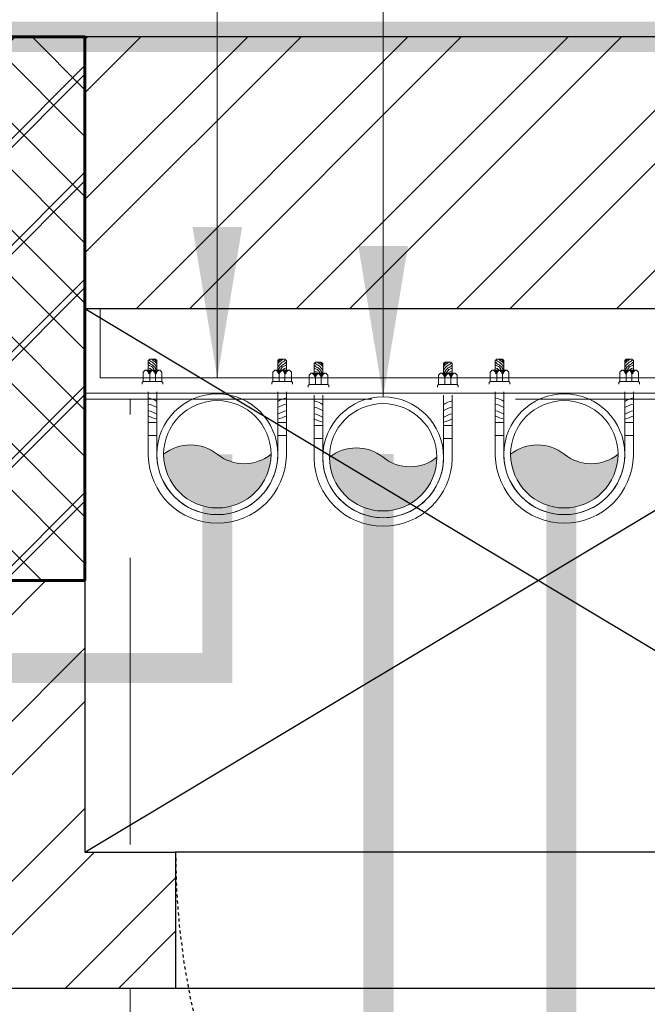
# Model space of a CAD drawing. Header units: inches. Extents: x 113025 to 158499, y 12149 to 30915.
# Tile 117 of 167: x 123920 to 123941, y 29461 to 29494. Entities that reach past the tile are written whole.
import ezdxf

# ---------------------------------------------------------------- set-up
doc = ezdxf.new("R2010")
doc.units = ezdxf.units.IN
doc.header["$MEASUREMENT"] = 0
doc.linetypes.add('HIDDEN', pattern=[0.375, 0.25, -0.125])
for name, color, linetype, lineweight in [('0-PIPE SUPPORT', 7, 'Continuous', 0), ('FLOOR RAISE', 4, 'Continuous', 5), ('PD_COLUMN', 2, 'Continuous', 60), ('PD_HATCH', 45, 'Continuous', 9), ('PP- 75DIA Soil Waste Sewer pipe', 90, 'Continuous', 9), ('PP-Soil Pipe', 1, 'Continuous', 25), ('PP-SPRINKLER PIPE', 1, 'Continuous', 0), ('PP-TEXT', 7, 'Continuous', 40), ('PP-Waste Pipe', 3, 'Continuous', 25), ('SH - ANGLE SUPPORT', 7, 'Continuous', 30), ('SWP', 1, 'Continuous', 15)]:
    doc.layers.add(name, color=color, linetype=linetype, lineweight=lineweight)
doc.layers.add('PD_025_TEXT', color=61, linetype='Continuous')
doc.layers.add('WWP', color=92, linetype='Continuous')
doc.layers.add('PD_BASE', color=8, linetype='Continuous', transparency=0.5)
doc.styles.add('style1', font='arial.ttf', dxfattribs={"height": 500})
doc.styles.add('TIMES NEW ROMAN', font='times.ttf')
doc.dimstyles.new('PP-DIM', dxfattribs={"dimtxt": 4, "dimasz": 1, "dimexe": 1, "dimexo": 1, "dimgap": 0.09, "dimtad": 0, "dimdec": 0, "dimzin": 0, "dimdsep": 46, "dimlunit": 4, "dimtxsty": 'TIMES NEW ROMAN', "dimblk": 'ARCHTICK', "dimcen": 0.09, "dimdle": 1, "dimclrd": 256, "dimclre": 256, "dimclrt": 256, "dimadec": 0, "dimazin": 0, "dimtfac": 1, "dimtdec": 4, "dimtofl": 0, "dimtmove": 1, "dimatfit": 3, "dimfxl": 1, "dimtolj": 1, "dimtzin": 0, "dimlwd": -1, "dimlwe": -1, "dimarcsym": 0})

# ---------------------------------------------------------------- blocks, each defined once
blk = doc.blocks.new('columns2')
at = {"layer": 'PD_HATCH'}
h = blk.add_hatch(dxfattribs=at)
h.set_pattern_fill('ANSI37', color=256, scale=20)
h.set_pattern_definition([(45, (0, 0), (-1.767766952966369, 1.767766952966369), []), (135, (0, 0), (-1.767766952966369, -1.767766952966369), [])])
h.paths.add_polyline_path([(386.9999999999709, -250.0000000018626), (386.9999999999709, -268.0000000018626), (368.9999999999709, -268.0000000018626), (368.9999999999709, -250.0000000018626)])
h.paths.add_polyline_path([(18, 0), (18, -15), (0, -15), (0, 0)])
h.paths.add_polyline_path([(17.9999999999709, -828.0000000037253), (17.9999999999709, -813.0000000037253), (-2.91038304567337e-11, -813.0000000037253), (-2.91038304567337e-11, -828.0000000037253)])
h.paths.add_polyline_path([(200.9999999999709, -870.0000000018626), (185.9999999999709, -870.0000000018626), (185.9999999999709, -888.0000000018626), (200.9999999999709, -888.0000000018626)])
h.paths.add_polyline_path([(569.9999999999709, -870.0000000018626), (554.9999999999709, -870.0000000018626), (554.9999999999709, -888.0000000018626), (569.9999999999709, -888.0000000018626)])
h.paths.add_polyline_path([(754.4999999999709, -870.0000000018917), (739.4999999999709, -870.0000000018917), (739.4999999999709, -888.0000000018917), (754.4999999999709, -888.0000000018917)])
h.paths.add_polyline_path([(934.4999999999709, -870.0000000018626), (919.4999999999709, -870.0000000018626), (919.4999999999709, -888.0000000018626), (934.4999999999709, -888.0000000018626)])
h.paths.add_polyline_path([(385.4999999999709, -870.0000000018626), (370.4999999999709, -870.0000000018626), (370.4999999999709, -888.0000000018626), (385.4999999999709, -888.0000000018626)])
h.paths.add_polyline_path([(200.9999999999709, 41.99999999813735), (185.9999999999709, 41.99999999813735), (185.9999999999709, 59.99999999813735), (200.9999999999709, 59.99999999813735)])
h.paths.add_polyline_path([(386.9999999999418, -578.0000000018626), (386.9999999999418, -560.0000000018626), (368.9999999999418, -560.0000000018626), (368.9999999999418, -578.0000000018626)])
h.paths.add_polyline_path([(1115.999999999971, -731.5000000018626), (1115.999999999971, -716.5000000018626), (1097.999999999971, -716.5000000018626), (1097.999999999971, -731.5000000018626)])
h.paths.add_polyline_path([(1116, -111.5000000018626), (1116, -96.50000000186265), (1098, -96.50000000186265), (1098, -111.5000000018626)])
h.paths.add_polyline_path([(1116, -561.5000000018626), (1116, -576.5000000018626), (1098, -576.5000000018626), (1098, -561.5000000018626)])
h.paths.add_polyline_path([(1116, -251.5000000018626), (1116, -266.5000000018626), (1098, -266.5000000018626), (1098, -251.5000000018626)])
h.paths.add_polyline_path([(-2.91038304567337e-11, -731.5000000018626), (-2.91038304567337e-11, -716.5000000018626), (17.9999999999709, -716.5000000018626), (17.9999999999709, -731.5000000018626)])
h.paths.add_polyline_path([(0, -111.5000000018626), (0, -96.50000000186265), (18, -96.50000000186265), (18, -111.5000000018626)])
h.paths.add_polyline_path([(0, -406.5000000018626), (0, -421.5000000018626), (18, -421.5000000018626), (18, -406.5000000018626)])
h.paths.add_polyline_path([(0, -561.5000000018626), (0, -576.5000000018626), (18, -576.5000000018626), (18, -561.5000000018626)])
h.paths.add_polyline_path([(0, -251.5000000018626), (0, -266.5000000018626), (18, -266.5000000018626), (18, -251.5000000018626)])
h.paths.add_polyline_path([(993, -111.5000000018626), (993, -99.50000000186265), (984, -99.50000000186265), (984, -111.5000000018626)])
h.paths.add_polyline_path([(993, -189.5000000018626), (993, -201.5000000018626), (984, -201.5000000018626), (984, -189.5000000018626)])
h.paths.add_polyline_path([(903, -111.5000000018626), (903, -99.50000000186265), (912, -99.50000000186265), (912, -111.5000000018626)])
h.paths.add_polyline_path([(903, -189.5000000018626), (903, -201.5000000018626), (912, -201.5000000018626), (912, -189.5000000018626)])
h.paths.add_polyline_path([(74.9999999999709, -870.0000000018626), (59.9999999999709, -870.0000000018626), (59.9999999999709, -888.0000000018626), (74.9999999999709, -888.0000000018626)])
h.paths.add_polyline_path([(1115.999999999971, -870.0000000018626), (1100.999999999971, -870.0000000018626), (1100.999999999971, -888.0000000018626), (1115.999999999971, -888.0000000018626)])
h.paths.add_polyline_path([(75, 41.99999999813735), (60, 41.99999999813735), (60, 59.99999999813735), (75, 59.99999999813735)])
h.paths.add_polyline_path([(569.9999999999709, 41.99999999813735), (554.9999999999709, 41.99999999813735), (554.9999999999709, 59.99999999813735), (569.9999999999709, 59.99999999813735)])
h.paths.add_polyline_path([(754.5, 41.99999999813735), (739.5, 41.99999999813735), (739.5, 59.99999999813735), (754.5, 59.99999999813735)])
h.paths.add_polyline_path([(934.5, 41.99999999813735), (919.5, 41.99999999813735), (919.5, 59.99999999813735), (934.5, 59.99999999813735)])
h.paths.add_polyline_path([(385.4999999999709, 41.99999999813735), (370.4999999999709, 41.99999999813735), (370.4999999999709, 59.99999999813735), (385.4999999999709, 59.99999999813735)])
h.paths.add_polyline_path([(1116, 41.99999999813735), (1101, 41.99999999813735), (1101, 59.99999999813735), (1116, 59.99999999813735)])
h.paths.add_polyline_path([(737.9999999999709, -250.0000000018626), (737.9999999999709, -268.0000000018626), (755.9999999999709, -268.0000000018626), (755.9999999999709, -250.0000000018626)])
h.paths.add_polyline_path([(755.9999999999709, -578.0007012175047), (755.9999999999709, -560.0007012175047), (737.9999999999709, -560.0007012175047), (737.9999999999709, -578.0007012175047)])
at = {"layer": 'PD_COLUMN'}
blk.add_lwpolyline([(754.5, 41.99999999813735), (739.5, 41.99999999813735), (739.5, 59.99999999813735), (754.5, 59.99999999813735)], close=True, dxfattribs=at)
at = {"layer": 'PD_HATCH', "linetype": 'HIDDEN', "ltscale": 38}
for p, q in [((754.5, 59.99999999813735), (919.5, 59.99999999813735)), ((754.5, 47.99999999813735), (919.5, 47.99999999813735)), ((755.9999999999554, -95.00000000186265), (755.9999999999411, 47.99999999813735))]:
    blk.add_line(p, q, dxfattribs=at)
blk = doc.blocks.new('FIRST FLOOR AR PLAN')
at = {"layer": 'PD_BASE'}
h = blk.add_hatch(dxfattribs=at)
h.set_pattern_fill('ANSI32', color=256, scale=10)
h.set_pattern_definition([(45, (123173.8410410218, 20768.24897553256), (-2.651650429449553, 2.651650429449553), []), (45, (123175.6088079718, 20768.24897553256), (-2.651650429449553, 2.651650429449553), [])])
h.paths.add_polyline_path([(123176.9915017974, 20810.99848516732), (123167.9915017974, 20810.99848516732), (123167.9915017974, 20729.49848516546), (123176.9915017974, 20729.49848516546)])
h.paths.add_polyline_path([(123538.4915017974, 20663.49848516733), (123368.9915017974, 20663.49848516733), (123368.9915017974, 20654.49848516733), (123538.4915017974, 20654.49848516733)])
h.paths.add_polyline_path([(123722.9915017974, 20663.49848516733), (123553.4915017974, 20663.49848516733), (123553.4915017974, 20654.49848516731), (123722.9915017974, 20654.49848516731)])
h.paths.add_polyline_path([(123176.9915017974, 21527.49848516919), (123167.9915017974, 21527.49848516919), (123167.9915017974, 21445.99848516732), (123176.9915017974, 21445.99848516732)])
h.paths.add_polyline_path([(123176.9915017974, 21430.99848516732), (123167.9915017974, 21430.99848516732), (123167.9915017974, 21290.99848516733), (123176.9915017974, 21290.99848516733)])
h.paths.add_polyline_path([(123176.9915017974, 21275.99848516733), (123167.9915017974, 21275.99848516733), (123167.9915017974, 21135.99848516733), (123176.9915017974, 21135.99848516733)])
h.paths.add_polyline_path([(123176.9915017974, 21120.99848516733), (123167.9915017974, 21120.99848516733), (123167.9915017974, 20980.99848516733), (123176.9915017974, 20980.99848516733)])
h.paths.add_polyline_path([(123176.9915017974, 20965.99848516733), (123167.9915017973, 20965.99848516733), (123167.9915017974, 20825.99848516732), (123176.9915017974, 20825.99848516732)])
h.paths.add_polyline_path([(124268.9915017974, 21602.49848516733), (124102.4915017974, 21602.49848516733), (124102.4915017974, 21593.49848516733), (124268.9915017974, 21593.49848516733)])
h.paths.add_polyline_path([(124087.4915017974, 21602.49848516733), (123922.4915017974, 21602.49848516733), (123922.4915017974, 21593.49848516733), (124087.4915017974, 21593.49848516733)])
h.paths.add_polyline_path([(123907.4915017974, 21602.49848516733), (123737.9915017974, 21602.49848516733), (123737.9915017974, 21593.49848516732), (123907.4915017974, 21593.49848516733)])
h.paths.add_polyline_path([(123722.9915017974, 21602.49848516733), (123553.4915017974, 21602.49848516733), (123553.4915017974, 21593.49848516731), (123722.9915017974, 21593.49848516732)])
h.paths.add_polyline_path([(123353.9915017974, 21602.49848516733), (123242.9915017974, 21602.49848516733), (123242.9915017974, 21593.4984851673), (123353.9915017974, 21593.49848516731)])
h.paths.add_polyline_path([(123227.9915017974, 21602.49848516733), (123167.9915017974, 21602.49848516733), (123167.9915017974, 21542.49848516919), (123176.9915017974, 21542.49848516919), (123176.9915017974, 21593.4984851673), (123227.9915017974, 21593.4984851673)])
h.paths.add_polyline_path([(123176.9915017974, 20714.49848516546), (123167.9915017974, 20714.49848516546), (123167.9915017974, 20654.49848516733), (123227.9915017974, 20654.49848516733), (123227.9915017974, 20663.49848516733), (123176.9915017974, 20663.49848516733)])
h.paths.add_polyline_path([(123353.9915017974, 20663.49848516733), (123242.9915017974, 20663.49848516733), (123242.9915017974, 20654.49848516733), (123353.9915017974, 20654.49848516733)])
h.paths.add_polyline_path([(123762.7415017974, 20663.49848516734), (123737.9915017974, 20663.49848516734), (123737.9915017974, 20654.49848516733), (123762.7415017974, 20654.49848516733)])
h.paths.add_polyline_path([(123907.4915017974, 20663.49848516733), (123882.7415017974, 20663.49848516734), (123882.7415017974, 20654.49848516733), (123907.4915017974, 20654.49848516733)])
h.paths.add_polyline_path([(123944.9915017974, 20663.49848516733), (123922.4915017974, 20663.49848516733), (123922.4915017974, 20654.49848516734), (123944.9915017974, 20654.49848516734)])
h.paths.add_polyline_path([(124087.4915017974, 20663.49848516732), (124064.9915017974, 20663.49848516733), (124064.9915017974, 20654.49848516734), (124087.4915017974, 20654.49848516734)])
h.paths.add_polyline_path([(124124.9915017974, 20663.49848516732), (124102.4915017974, 20663.49848516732), (124102.4915017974, 20654.49848516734), (124124.9915017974, 20654.49848516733)])
h.paths.add_polyline_path([(124268.9915017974, 20663.49848516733), (124244.9915017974, 20663.49848516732), (124244.9915017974, 20654.49848516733), (124268.9915017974, 20654.49848516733)])
h.paths.add_polyline_path([(124283.9915017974, 20672.49848516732), (124274.9915017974, 20672.49848516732)])
h.paths.add_polyline_path([(124283.9915017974, 20810.99848516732), (124274.9915017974, 20810.99848516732), (124274.9915017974, 20672.49848516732), (124283.9915017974, 20672.49848516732)])
h.paths.add_polyline_path([(124283.9915017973, 20965.99848516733), (124274.9915017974, 20965.99848516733), (124274.9915017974, 20825.99848516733), (124283.9915017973, 20825.99848516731)])
h.paths.add_polyline_path([(124283.9915017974, 21275.99848516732), (124274.9915017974, 21275.99848516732), (124274.9915017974, 20980.99848516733), (124283.9915017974, 20980.99848516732)])
h.paths.add_polyline_path([(124283.9915017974, 21584.49848516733), (124274.9915017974, 21584.49848516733), (124274.9915017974, 21445.99848516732), (124283.9915017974, 21445.99848516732)])
h.paths.add_polyline_path([(124265.9915017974, 21442.99848516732), (124160.9915017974, 21442.99848516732), (124160.9915017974, 21433.99848516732), (124265.9915017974, 21433.99848516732)])
h.paths.add_polyline_path([(124160.9915017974, 21430.99848516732), (124151.9915017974, 21430.99848516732), (124151.9915017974, 21352.99848516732), (124160.9915017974, 21352.99848516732)])
h.paths.add_polyline_path([(124151.9915017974, 21442.99848516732), (124079.9915017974, 21442.99848516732), (124079.9915017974, 21433.99848516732), (124151.9915017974, 21433.99848516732)])
h.paths.add_polyline_path([(124079.9915017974, 21430.99848516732), (124070.9915017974, 21430.99848516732), (124070.9915017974, 21352.99848516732), (124079.9915017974, 21352.99848516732)])
h.paths.add_polyline_path([(124070.9915017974, 21442.99848516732), (123989.9915017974, 21442.99848516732), (123989.9915017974, 21340.99848516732), (124016.9915017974, 21340.99848516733), (124016.9915017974, 21349.99848516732), (123998.9915017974, 21349.99848516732), (123998.9915017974, 21433.99848516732), (124070.9915017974, 21433.99848516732)])
h.paths.add_polyline_path([(124070.9915017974, 21349.99848516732), (124052.9915017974, 21349.99848516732), (124052.9915017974, 21340.99848516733), (124070.9915017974, 21340.99848516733)], flags=17)
h.paths.add_polyline_path([(124097.9915017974, 21349.99848516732), (124079.9915017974, 21349.99848516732), (124079.9915017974, 21340.99848516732), (124097.9915017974, 21340.99848516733)])
h.paths.add_polyline_path([(124151.9915017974, 21349.99848516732), (124133.9915017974, 21349.99848516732), (124133.9915017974, 21340.99848516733), (124151.9915017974, 21340.99848516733)])
h.paths.add_polyline_path([(124160.9915017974, 21340.99848516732), (124151.9915017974, 21340.99848516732), (124151.9915017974, 21277.99848516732), (124160.9915017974, 21277.99848516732)])
h.paths.add_polyline_path([(124283.9915017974, 21291.99848516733), (124274.9915017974, 21291.99848516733), (124274.9915017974, 21290.99848516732), (124283.9915017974, 21290.99848516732)])
h.paths.add_polyline_path([(124283.9915017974, 21430.99848516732), (124274.9915017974, 21430.99848516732), (124274.9915017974, 21411.99848516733), (124283.9915017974, 21411.99848516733)])
h.paths.add_polyline_path([(123405.7415017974, 21593.49848516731), (123405.7415017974, 21602.49848516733), (123368.9915017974, 21602.49848516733), (123368.9915017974, 21593.49848516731)])
h.paths.add_polyline_path([(123501.7415017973, 21602.49848516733), (123501.7415017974, 21593.49848516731), (123538.4915017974, 21593.49848516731), (123538.4915017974, 21602.49848516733)])
h = blk.add_hatch(dxfattribs=at)
h.set_pattern_fill('ANSI37', color=256, scale=20)
h.set_pattern_definition([(45, (268611.2745016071, 47371.98950911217), (-1.767766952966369, 1.767766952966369), []), (135, (268611.2745016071, 47371.98950911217), (-1.767766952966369, -1.767766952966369), [])])
h.paths.add_polyline_path([(123922.4915017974, 21602.49848516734), (123907.4915017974, 21602.49848516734), (123907.4915017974, 21584.49848516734), (123922.4915017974, 21584.49848516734)])
h = blk.add_hatch(dxfattribs=at)
h.set_pattern_fill('ANSI32', color=256, scale=10)
h.set_pattern_definition([(45, (150297.4604135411, 39481.88530316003), (-2.651650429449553, 2.651650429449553), []), (45, (150299.2281804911, 39481.88530316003), (-2.651650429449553, 2.651650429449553), [])])
h.paths.add_polyline_path([(123758.9915017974, 21593.49848516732), (123752.9915017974, 21593.49848516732), (123752.9915017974, 21557.49848516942), (123758.9915017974, 21557.49848516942)])
h.paths.add_polyline_path([(123758.9915017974, 21557.49848516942), (123752.9915017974, 21557.49848516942), (123752.9915017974, 21521.49848516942), (123758.9915017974, 21521.49848516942)])
h.paths.add_polyline_path([(123752.9915017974, 21521.49848516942), (123752.9915017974, 21485.49848516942), (123758.9915017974, 21485.49848516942), (123758.9915017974, 21521.49848516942)])
h.paths.add_polyline_path([(123758.9915017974, 21485.49848516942), (123752.9915017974, 21485.49848516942), (123752.9915017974, 21449.49848516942), (123758.9915017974, 21449.49848516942)])
h.paths.add_polyline_path([(123758.9915017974, 21449.49848516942), (123752.9915017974, 21449.49848516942), (123752.9915017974, 21413.49848516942), (123758.9915017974, 21413.49848516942)])
h.paths.add_polyline_path([(123758.9915017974, 21413.49848516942), (123752.9915017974, 21413.49848516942), (123752.9915017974, 21377.49848516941), (123758.9915017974, 21377.49848516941)])
h.paths.add_polyline_path([(124037.9915017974, 21593.49848516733), (124028.9915017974, 21593.49848516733), (124028.9915017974, 21503.99848516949), (124024.4915017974, 21503.99848516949), (124024.4915017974, 21499.49848516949), (124028.9915017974, 21499.49848516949), (124028.9915017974, 21489.49848516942), (124037.9915017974, 21489.49848516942)])
h.paths.add_polyline_path([(123956.9915017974, 21593.49848516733), (123952.4915017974, 21593.49848516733), (123952.4915017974, 21503.99848516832), (123947.9915017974, 21503.99848516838), (123947.9915017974, 21499.49848516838), (123982.4915017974, 21499.49848516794), (123982.4915017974, 21503.99848516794), (123956.9915017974, 21503.99848516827)])
h.paths.add_polyline_path([(123952.4915017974, 21575.49848516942), (123949.4915017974, 21575.49848516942), (123949.4915017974, 21570.99848516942), (123952.4915017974, 21570.99848516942)], flags=17)
h.paths.add_polyline_path([(123925.4915017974, 21575.49848516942), (123922.4915017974, 21575.49848516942), (123922.4915017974, 21584.49848516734), (123917.9915017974, 21584.49848516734), (123917.9915017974, 21575.49848516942), (123907.4915017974, 21575.49848516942), (123907.4915017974, 21570.99848516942), (123925.4915017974, 21570.99848516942)])
h.paths.add_polyline_path([(123871.4915017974, 21593.49848516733), (123866.9915017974, 21593.49848516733), (123866.9915017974, 21577.49848516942), (123866.9915017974, 21570.99848516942), (123871.4915017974, 21570.99848516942), (123871.4915017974, 21575.49848516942)])
h.paths.add_polyline_path([(124162.4915017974, 21593.49848516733), (124157.9915017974, 21593.49848516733), (124157.9915017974, 21575.49848516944), (124162.4915017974, 21575.49848516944)])
at = {"layer": 'PD_BASE', "lineweight": 30}
for p, q in [((124283.9915017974, 21602.49848516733), (123501.7415017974, 21602.49848516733)), ((124087.4915017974, 21593.49848516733), (123922.4915017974, 21593.49848516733)), ((123922.4915017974, 21584.49848516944), (123922.4915017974, 21575.49848516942)), ((123922.4915017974, 21575.49848516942), (123925.4915017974, 21575.49848516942)), ((123925.4915017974, 21575.49848516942), (123925.4915017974, 21570.99848516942)), ((123907.4915017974, 21570.99848516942), (123925.4915017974, 21570.99848516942))]:
    blk.add_line(p, q, dxfattribs=at)
at = {"layer": 'PD_BASE', "ltscale": 12}
for p, q in [((123922.4915017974, 21575.49848516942), (123952.4915017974, 21593.49848516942)), ((123952.4915017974, 21575.49848516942), (123922.4915017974, 21593.49848516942)), ((123949.4915017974, 21575.49848516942), (123925.4915017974, 21575.49848516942)), ((123925.4915017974, 21570.99848516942), (123949.4915017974, 21570.99848516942))]:
    blk.add_line(p, q, dxfattribs=at)
at = {"layer": 'PD_BASE'}
blk.add_lwpolyline([(123922.4915017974, 21584.49848516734), (123907.4915017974, 21584.49848516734), (123907.4915017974, 21602.49848516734), (123922.4915017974, 21602.49848516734)], close=True, dxfattribs=at)
at = {"layer": 'PD_BASE', "linetype": 'HIDDEN', "ltscale": 0.2}
blk.add_arc((123949.4915017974, 21575.49848516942), 24, 180, 270, dxfattribs=at)
at = {"layer": 'PD_COLUMN'}
blk.add_blockref('columns2', (123167.9915017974, 21542.49848516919), dxfattribs=at)
at = {"layer": 'PD_BASE', "insert": (123911.9727285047, 21343.20025147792), "char_height": 8, "width": 128.4952190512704, "attachment_point": 1, "rotation": 90, "style": 'style1'}
blk.add_mtext('\\pi39.404;7\'4" WIDE\\P\\pi38.269;PASSAGE', dxfattribs=at)
blk = doc.blocks.new('*X420')
at = {"color": 251, "lineweight": 5}
for p, q in [((113.6040440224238, 341.4692042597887), (113.7240518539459, 341.5892120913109)), ((113.7279130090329, 341.4162965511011), (114.3176786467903, 342.0060621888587)), ((113.8423566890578, 341.3539635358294), (114.318169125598, 341.8297759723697)), ((113.9481308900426, 341.2829610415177), (114.3186596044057, 341.6534897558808)), ((114.0456951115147, 341.2037485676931), (114.3191500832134, 341.4772035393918)), ((114.1352787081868, 341.1165554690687), (114.3196405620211, 341.3009173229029)), ((114.2169109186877, 341.0214109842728), (114.3201310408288, 341.1246311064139)), ((114.2904245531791, 340.9181479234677), (114.3206215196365, 340.948344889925))]:
    blk.add_line(p, q, dxfattribs=at)
blk = doc.blocks.new('SWP P-PP')
at = {"layer": 'PP-Soil Pipe', "lineweight": 5}
h = blk.add_hatch(color=256, dxfattribs=at)
edge = h.paths.add_edge_path()
edge.add_ellipse((-22.87960062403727, 31.74258206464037), major_axis=(-27.66840433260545, 27.66815936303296), ratio=1, start_angle=96.33861705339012, end_angle=173.6613829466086, ccw=False)
edge.add_ellipse((1.564979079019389, 1.188856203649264), major_axis=(34.56951182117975, 34.56981789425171), ratio=0.9999999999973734, start_angle=-45.000000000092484, end_angle=134.9999999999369, ccw=False)
edge.add_ellipse((26.00955878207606, -29.36486965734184), major_axis=(27.66815936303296, 27.66840433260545), ratio=1, start_angle=6.338617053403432, end_angle=83.6613829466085)
for radius in [55.00000000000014, 48.88888888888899]:
    blk.add_circle((1.564979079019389, 1.188856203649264), radius, dxfattribs=at)
for centre, start, end in [((26.00955878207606, -29.36486965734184), 51.33887069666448, 128.6616365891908), ((-22.87960062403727, 31.74258206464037), 231.3388706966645, 308.6616365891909)]:
    blk.add_arc(centre, 39.12885943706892, start, end, dxfattribs=at)
at = {"layer": 'SH - ANGLE SUPPORT', "lineweight": 5}
for p, q in [((-61.25851987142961, 2.314968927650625), (-61.25851986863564, -55.54048811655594)), ((-53.43502092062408, 0.462244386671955), (-53.43502092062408, -55.54048811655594)), ((56.56497907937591, 0.462244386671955), (56.56497907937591, -55.54048811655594)), ((64.3884780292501, 2.314968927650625), (64.3884780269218, -55.54048811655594)), ((-61.25851986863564, -15.98816442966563), (-53.43502092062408, -15.98816442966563)), ((-61.25851987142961, -15.98816442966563), (-53.43502092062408, -15.98816442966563)), ((64.3884780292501, -15.98816442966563), (56.56497907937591, -15.98816442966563)), ((-53.19986994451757, -27.75103043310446), (-61.02336889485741, -27.75103043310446)), ((-53.19986994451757, -27.75103043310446), (-61.02336889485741, -27.75103043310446)), ((56.32982810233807, -27.75103043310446), (64.15332705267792, -27.75103043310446)), ((-66.72677007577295, -62.75131269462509), (-66.72677007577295, -64.22899475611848)), ((-47.96677071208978, -62.75131269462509), (-47.96677071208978, -64.22899475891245)), ((51.10234789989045, -62.75131269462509), (51.10234789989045, -64.22899475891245)), ((69.86234726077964, -62.75131269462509), (69.86234726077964, -64.22899475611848)), ((-66.72677007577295, -64.22899475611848), (-65.92763498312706, -65.02812985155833)), ((-48.76590580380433, -65.02812985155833), (-65.92763498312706, -65.02812985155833)), ((-65.81604321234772, -65.14749968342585), (-65.81604321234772, -73.52145842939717)), ((-59.98194014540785, -65.02812985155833), (-59.98194014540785, -71.63386296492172)), ((-54.71939192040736, -71.6480377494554), (-54.71939192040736, -65.02812985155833)), ((-47.96677071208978, -64.22899475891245), (-48.88527563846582, -65.14749968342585)), ((-48.88527563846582, -65.14749968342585), (-48.88527563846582, -73.52145842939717)), ((51.10234789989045, -64.22899475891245), (52.02085282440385, -65.14749968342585)), ((51.90148299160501, -65.02812985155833), (69.06321216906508, -65.02812985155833)), ((52.02085282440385, -65.14749968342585), (52.02085282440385, -73.52145842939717)), ((57.85496910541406, -71.6480377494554), (57.85496910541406, -65.02812985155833)), ((63.11751733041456, -65.02812985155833), (63.11751733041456, -71.63386296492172)), ((68.95162040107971, -65.14749968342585), (68.95162040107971, -73.52145842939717)), ((69.86234726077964, -64.22899475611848), (69.06321216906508, -65.02812985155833)), ((-65.81604321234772, -73.52145842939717), (-63.99458948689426, -75.34291215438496)), ((-50.70672936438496, -75.34291215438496), (-63.99458948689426, -75.34291215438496)), ((-61.26240889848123, -84.23381411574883), (-61.26240889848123, -75.34291215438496)), ((-53.43890995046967, -84.2329390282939), (-53.43890995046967, -75.34291215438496)), ((-48.88527563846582, -73.52145842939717), (-50.70672936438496, -75.34291215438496)), ((52.02085282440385, -73.52145842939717), (53.84230654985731, -75.34291215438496)), ((53.84230654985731, -75.34291215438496), (67.13016667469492, -75.34291215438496)), ((56.5744871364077, -84.2329390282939), (56.5744871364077, -75.34291215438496)), ((64.39798608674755, -84.23381411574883), (64.39798608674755, -75.34291215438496)), ((68.95162040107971, -73.52145842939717), (67.13016667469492, -75.34291215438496)), ((-61.26328398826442, -84.2329390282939), (-59.97673874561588, -85.51948427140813)), ((-54.72545519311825, -85.51948427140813), (-59.97673874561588, -85.51948427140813)), ((-53.43890995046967, -84.2329390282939), (-54.72545519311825, -85.51948427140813)), ((56.5744871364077, -84.2329390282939), (57.86103238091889, -85.51948427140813)), ((57.86103238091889, -85.51948427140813), (63.11231593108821, -85.51948427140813)), ((64.39886117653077, -84.2329390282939), (63.11231593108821, -85.51948427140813))]:
    blk.add_line(p, q, dxfattribs=at)
at = {"layer": 'SH - ANGLE SUPPORT', "lineweight": 5, "ltscale": 30}
for centre, radius, start, end in [((1.564979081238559, 1.178579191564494), 62.83377596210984, 1.036287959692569, 178.9637120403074), ((1.564979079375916, 1.179879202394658), 55.00897699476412, 359.1086964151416, 181.0351236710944)]:
    blk.add_arc(centre, radius, start, end, dxfattribs=at)
at = {"layer": 'SH - ANGLE SUPPORT', "lineweight": 5, "extrusion": (0, 0, -1)}
for centre, major_axis, ratio, start_param, end_param in [((-64.7061275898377, -19.77435612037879), (13.44648858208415, -13.44648858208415), 0.9999999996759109, 0.1632660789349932, 0.6092701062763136), ((-64.7061275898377, -19.77435612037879), (13.44648858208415, -13.44648858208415), 0.9999999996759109, 0.1632660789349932, 0.6092701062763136), ((-40.03582559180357, -54.1756650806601), (16.48738713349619, -16.48738713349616), 0.9999995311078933, 3.304858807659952, 3.314800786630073), ((-40.03582559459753, -54.1756650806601), (16.48738713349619, -16.48738713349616), 0.9999995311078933, 3.304858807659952, 3.314800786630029), ((-64.7061275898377, -25.84094727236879), (13.44648858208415, -13.44648858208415), 0.9999999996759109, 0.1632660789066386, 0.6092701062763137), ((-64.7061275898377, -25.84094727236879), (13.44648858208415, -13.44648858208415), 0.9999999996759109, 0.1632660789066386, 0.6092701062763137), ((-64.7061275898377, -31.50309138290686), (13.44648858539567, 13.44648858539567), 0.9999999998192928, 1.734062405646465, 2.180066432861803), ((-64.7061275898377, -31.50309138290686), (13.44648858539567, 13.44648858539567), 0.9999999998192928, 1.734062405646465, 2.180066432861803), ((51.75956977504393, -69.86974857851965), (4.489777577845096, 4.489777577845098), 0.9999999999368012, 1.061026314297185, 1.819612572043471), ((57.7087204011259, -70.90691455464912), (3.848429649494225, -3.848429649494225), 0.9999999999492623, 5.625068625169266, 6.450630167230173), ((69.2170341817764, -69.86974857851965), (4.489777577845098, -4.489777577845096), 0.9999999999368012, 1.321980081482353, 2.080566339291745), ((67.01802235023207, -71.11359968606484), (7.760183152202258, 7.760183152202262), 0.9999999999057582, 2.957247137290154, 3.531377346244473), ((67.06314304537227, -72.21547304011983), (6.108349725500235, 6.108349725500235), 0.999999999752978, 3.071035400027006, 3.556541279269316), ((59.74958264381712, -84.68917930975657), (3.286230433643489, 3.286230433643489), 0.9999999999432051, 5.728383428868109, 6.607487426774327), ((60.28094093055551, -84.53026136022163), (4.170697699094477, 4.170697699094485), 0.9999999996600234, 5.688778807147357, 6.270402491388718), ((66.29860219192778, -73.57488827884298), (8.824913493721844, -8.824913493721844), 0.9999999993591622, 1.329768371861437, 1.678717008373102), ((65.72878475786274, -74.52523111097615), (8.82491349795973, -8.82491349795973), 0.9999999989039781, 1.329768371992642, 1.608853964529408), ((58.1458060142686, -90.99256553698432), (4.170697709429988, -4.170697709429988), 0.9999999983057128, 4.117982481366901, 4.309006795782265), ((59.00581642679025, -86.54325678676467), (1.72358632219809, 1.72358632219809), 0.9999999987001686, 5.845023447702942, 6.635131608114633), ((59.55130120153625, -87.17396204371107), (3.295890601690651, -3.295890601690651), 0.9999999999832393, 4.157022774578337, 5.034816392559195)]:
    blk.add_ellipse(centre, major_axis=major_axis, ratio=ratio, start_param=start_param, end_param=end_param, dxfattribs=at)
at = {"layer": 'SH - ANGLE SUPPORT', "lineweight": 5, "extrusion": (0, 0, -0.9999999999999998)}
for centre, major_axis, ratio, start_param, end_param in [((-48.06125169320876, -56.20658481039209), (18.29485241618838, -18.29485241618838), 0.999999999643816, 3.391710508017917, 3.722963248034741), ((-48.0612516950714, -56.20658481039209), (18.29485241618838, -18.29485241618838), 0.999999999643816, 3.391710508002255, 3.722963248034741), ((63.97924720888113, -69.86974857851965), (4.489777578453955, -4.489777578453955), 0.9999999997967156, 1.317026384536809, 2.080566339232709), ((66.8522967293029, -73.489501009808), (7.828391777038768, 7.828391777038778), 0.9999999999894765, 2.954778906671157, 3.56259779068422), ((69.28846732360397, -66.25728345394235), (8.824913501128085, -8.824913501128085), 0.9999999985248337, 1.329768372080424, 1.540798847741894), ((61.7054885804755, -82.72461787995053), (4.170697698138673, 4.170697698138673), 0.9999999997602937, 5.688778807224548, 5.971833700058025)]:
    blk.add_ellipse(centre, major_axis=major_axis, ratio=ratio, start_param=start_param, end_param=end_param, dxfattribs=at)
at = {"layer": 'SH - ANGLE SUPPORT', "lineweight": 5}
for centre, major_axis, ratio, start_param, end_param in [((51.19120985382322, -56.20658481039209), (-18.29485241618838, -18.29485241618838), 0.999999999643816, 3.391710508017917, 3.722963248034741), ((43.16578375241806, -54.1756650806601), (-16.48738713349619, -16.48738713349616), 0.9999995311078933, 3.304858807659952, 3.314800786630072), ((67.83608574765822, -19.77435612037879), (-13.44648858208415, -13.44648858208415), 0.9999999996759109, 0.1632660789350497, 0.6092701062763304), ((43.16578375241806, -60.24225623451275), (-16.48739554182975, 16.48739554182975), 0.9999995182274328, 4.875654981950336, 4.885596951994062), ((67.83608574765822, -25.84094727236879), (-13.44648858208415, -13.44648858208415), 0.9999999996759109, 0.1632660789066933, 0.6092701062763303), ((43.16578375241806, -65.90440034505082), (-16.48739554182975, 16.48739554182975), 0.9999995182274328, 4.875654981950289, 4.885596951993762), ((67.83608574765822, -31.50309138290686), (-13.44648858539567, 13.44648858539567), 0.9999999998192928, 1.734062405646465, 2.180066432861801), ((-66.08145699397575, -69.86974857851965), (-4.489777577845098, -4.489777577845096), 0.9999999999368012, 1.321980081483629, 2.080566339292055), ((-54.57314321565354, -70.90691455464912), (-3.848429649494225, -3.848429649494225), 0.9999999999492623, 5.625068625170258, 6.450630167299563), ((-60.84367002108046, -69.86974857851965), (-4.489777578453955, -4.489777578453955), 0.9999999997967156, 1.317026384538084, 2.08056633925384), ((-48.62399258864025, -69.86974857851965), (-4.489777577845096, 4.489777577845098), 0.9999999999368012, 1.061026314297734, 1.819612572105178), ((-58.56991139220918, -82.72461787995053), (-4.170697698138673, 4.170697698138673), 0.9999999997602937, 5.688778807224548, 5.971833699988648), ((-57.14536374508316, -84.53026136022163), (-4.170697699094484, 4.170697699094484), 0.9999999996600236, 5.688778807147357, 6.27040249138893), ((-56.61400545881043, -84.68917930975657), (-3.286230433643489, 3.286230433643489), 0.9999999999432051, 5.728383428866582, 6.607487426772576), ((-66.15289013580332, -66.25728345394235), (-8.824913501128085, -8.824913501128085), 0.9999999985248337, 1.329768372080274, 1.540798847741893), ((-63.92756585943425, -72.21547304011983), (-6.108349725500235, 6.108349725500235), 0.999999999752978, 3.071035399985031, 3.556541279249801), ((-63.8824451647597, -71.11359968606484), (-7.760183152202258, 7.760183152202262), 0.9999999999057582, 2.957247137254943, 3.531377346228), ((-63.71671954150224, -73.489501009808), (-7.828391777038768, 7.828391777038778), 0.9999999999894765, 2.954778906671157, 3.562597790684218), ((-56.41572401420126, -87.17396204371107), (-3.295890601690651, -3.295890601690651), 0.9999999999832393, 4.157022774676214, 5.034816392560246), ((-55.87023923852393, -86.54325678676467), (-1.72358632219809, 1.72358632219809), 0.9999999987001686, 5.845023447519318, 6.635131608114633), ((-55.01022882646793, -90.99256553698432), (-4.170697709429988, -4.170697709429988), 0.9999999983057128, 4.117982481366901, 4.309006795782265), ((-63.16302500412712, -73.57488827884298), (-8.824913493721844, -8.824913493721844), 0.9999999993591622, 1.329768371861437, 1.6787170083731), ((-62.59320757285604, -74.52523111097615), (-8.82491349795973, -8.82491349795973), 0.9999999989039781, 1.329768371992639, 1.608853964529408)]:
    blk.add_ellipse(centre, major_axis=major_axis, ratio=ratio, start_param=start_param, end_param=end_param, dxfattribs=at)
at = {"layer": 'SH - ANGLE SUPPORT', "lineweight": 5, "extrusion": (0, 0, -0.9999999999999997)}
for centre, start_param, end_param in [((-40.03582559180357, -60.24225623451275), 4.87565498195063, 4.885596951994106), ((-40.03582559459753, -60.24225623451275), 4.875654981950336, 4.88559695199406), ((-40.03582559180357, -65.90440034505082), 4.875654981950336, 4.88559695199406), ((-40.03582559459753, -65.90440034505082), 4.87565498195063, 4.885596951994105)]:
    blk.add_ellipse(centre, major_axis=(16.48739554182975, 16.48739554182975), ratio=0.9999995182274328, start_param=start_param, end_param=end_param, dxfattribs=at)
at = {"layer": 'SH - ANGLE SUPPORT', "lineweight": 5, "extrusion": (0, 0, -1)}
for p, xscale, yscale, zscale, rotation in [((-1494.465519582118, 445.2324006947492), 4.553634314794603, 4.553634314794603, -4.553634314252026, 270), ((-1501.011837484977, 445.2182259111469), 4.553634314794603, 4.553634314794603, -4.553634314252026, 270), ((1497.876260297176, 445.2182259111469), -4.553634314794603, 4.553634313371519, -4.553634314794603, 89.99999999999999), ((1491.329942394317, 445.2324006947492), -4.553634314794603, 4.553634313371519, -4.553634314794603, 89.99999999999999)]:
    blk.add_blockref('*X420', p, dxfattribs=dict(at, xscale=xscale, yscale=yscale, zscale=zscale, rotation=rotation))
blk = doc.blocks.new('WWP P-PP')
at = {"layer": 'PP-Waste Pipe', "lineweight": 5}
h = blk.add_hatch(color=256, dxfattribs=at)
edge = h.paths.add_edge_path()
edge.add_ellipse((24.44457964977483, 30.55372590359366), major_axis=(27.6684042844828, 27.6681594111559), ratio=1, start_angle=186.3386170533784, end_angle=263.6613829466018)
edge.add_ellipse((-1.382432e-10, 8.73115e-11), major_axis=(-34.56951188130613, 34.5698178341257), ratio=0.9999999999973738, start_angle=225.0000000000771, end_angle=405.0000000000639)
edge.add_ellipse((-24.44457965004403, -30.55372590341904), major_axis=(-27.6681594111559, 27.6684042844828), ratio=1, start_angle=276.33861705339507, end_angle=353.66138294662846, ccw=False)
for radius in [55.00000000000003, 48.8888888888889]:
    blk.add_circle((-1.382432e-10, 8.73115e-11), radius, dxfattribs=at)
for centre, start, end in [((-24.44457965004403, -30.55372590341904), 51.33836351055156, 128.661129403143), ((24.44457964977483, 30.55372590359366), 231.3383635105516, 308.661129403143)]:
    blk.add_arc(centre, 39.12885943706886, start, end, dxfattribs=at)
at = {"layer": 'SH - ANGLE SUPPORT', "lineweight": 5}
for p, q in [((-62.82349895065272, 1.126112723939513), (-62.82349894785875, -56.72934432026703)), ((62.82349895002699, 1.126112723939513), (62.82349894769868, -56.72934432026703)), ((-54.9999999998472, -0.7266118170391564), (-54.9999999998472, -56.72934432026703)), ((55.0000000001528, -0.7266118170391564), (55.0000000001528, -56.72934432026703)), ((-62.82349894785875, -17.17702063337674), (-54.9999999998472, -17.17702063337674)), ((-62.82349895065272, -17.17702063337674), (-54.9999999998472, -17.17702063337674)), ((62.82349895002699, -17.17702063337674), (55.0000000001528, -17.17702063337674)), ((-54.76484902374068, -28.93988663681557), (-62.58834797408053, -28.93988663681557)), ((-54.76484902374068, -28.93988663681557), (-62.58834797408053, -28.93988663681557)), ((54.76484902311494, -28.93988663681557), (62.5883479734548, -28.93988663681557)), ((-68.29174915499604, -63.94016889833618), (-68.29174915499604, -65.4178509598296)), ((-68.29174915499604, -65.4178509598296), (-67.49261406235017, -66.21698605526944)), ((-50.33088488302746, -66.21698605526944), (-67.49261406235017, -66.21698605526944)), ((-67.38102229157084, -66.33635588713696), (-67.38102229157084, -74.71031463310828)), ((-61.54691922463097, -66.21698605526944), (-61.54691922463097, -72.82271916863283)), ((-56.28437099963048, -72.83689395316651), (-56.28437099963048, -66.21698605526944)), ((-49.5317497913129, -65.41785096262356), (-50.45025471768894, -66.33635588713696)), ((-50.45025471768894, -66.33635588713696), (-50.45025471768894, -74.71031463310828)), ((-49.5317497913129, -63.94016889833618), (-49.5317497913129, -65.41785096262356)), ((49.53736882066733, -63.94016889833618), (49.53736882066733, -65.41785096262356)), ((49.53736882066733, -65.41785096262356), (50.45587374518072, -66.33635588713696)), ((50.33650391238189, -66.21698605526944), (67.49823308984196, -66.21698605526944)), ((50.45587374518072, -66.33635588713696), (50.45587374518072, -74.71031463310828)), ((56.28999002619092, -72.83689395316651), (56.28999002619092, -66.21698605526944)), ((61.55253825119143, -66.21698605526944), (61.55253825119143, -72.82271916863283)), ((67.38664132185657, -66.33635588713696), (67.38664132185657, -74.71031463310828)), ((68.29736818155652, -65.4178509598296), (67.49823308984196, -66.21698605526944)), ((68.29736818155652, -63.94016889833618), (68.29736818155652, -65.4178509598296)), ((-67.38102229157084, -74.71031463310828), (-65.55956856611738, -76.53176835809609)), ((-52.27170844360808, -76.53176835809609), (-65.55956856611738, -76.53176835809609)), ((-62.82738797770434, -85.42267031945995), (-62.82738797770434, -76.53176835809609)), ((-55.00388902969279, -85.421795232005), (-55.00388902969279, -76.53176835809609)), ((-50.45025471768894, -74.71031463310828), (-52.27170844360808, -76.53176835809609)), ((50.45587374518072, -74.71031463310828), (52.27732747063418, -76.53176835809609)), ((52.27732747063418, -76.53176835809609), (65.5651875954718, -76.53176835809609)), ((55.00950805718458, -85.421795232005), (55.00950805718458, -76.53176835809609)), ((62.83300700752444, -85.42267031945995), (62.83300700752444, -76.53176835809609)), ((67.38664132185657, -74.71031463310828), (65.5651875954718, -76.53176835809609)), ((-62.82826306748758, -85.421795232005), (-61.54171782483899, -86.70834047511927)), ((-56.29043427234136, -86.70834047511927), (-61.54171782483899, -86.70834047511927)), ((-55.00388902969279, -85.421795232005), (-56.29043427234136, -86.70834047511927)), ((55.00950805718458, -85.421795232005), (56.29605330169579, -86.70834047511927)), ((56.29605330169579, -86.70834047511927), (61.54733685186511, -86.70834047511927)), ((62.83388209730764, -85.421795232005), (61.54733685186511, -86.70834047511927))]:
    blk.add_line(p, q, dxfattribs=at)
at = {"layer": 'SH - ANGLE SUPPORT', "lineweight": 5, "ltscale": 30}
for centre, radius, start, end in [((2.0154403e-09, -0.0102770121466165), 62.83377596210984, 1.036287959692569, 178.9637120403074), ((1.527951e-10, -0.0089770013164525), 55.00897699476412, 359.1086964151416, 181.0351236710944)]:
    blk.add_arc(centre, radius, start, end, dxfattribs=at)
at = {"layer": 'SH - ANGLE SUPPORT', "lineweight": 5, "extrusion": (0, 0, -0.9999999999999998)}
for centre, major_axis, ratio, start_param, end_param in [((-49.62623077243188, -57.39544101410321), (18.29485241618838, -18.29485241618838), 0.999999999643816, 3.391710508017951, 3.722963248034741), ((-49.62623077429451, -57.39544101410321), (18.29485241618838, -18.29485241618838), 0.999999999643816, 3.391710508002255, 3.722963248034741), ((65.28731765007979, -74.67835721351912), (7.828391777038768, 7.828391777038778), 0.9999999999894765, 2.954778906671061, 3.562597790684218), ((62.41426812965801, -71.05860478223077), (4.489777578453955, -4.489777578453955), 0.9999999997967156, 1.317026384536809, 2.080566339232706), ((67.72348824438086, -67.44613965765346), (8.824913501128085, -8.824913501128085), 0.9999999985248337, 1.329768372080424, 1.540798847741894), ((60.14050950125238, -83.91347408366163), (4.170697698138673, 4.170697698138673), 0.9999999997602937, 5.688778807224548, 5.971833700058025)]:
    blk.add_ellipse(centre, major_axis=major_axis, ratio=ratio, start_param=start_param, end_param=end_param, dxfattribs=at)
at = {"layer": 'SH - ANGLE SUPPORT', "lineweight": 5}
for centre, major_axis, ratio, start_param, end_param in [((49.62623077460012, -57.39544101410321), (-18.29485241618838, -18.29485241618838), 0.999999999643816, 3.391710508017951, 3.722963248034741), ((41.60080467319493, -55.36452128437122), (-16.48738713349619, -16.48738713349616), 0.9999995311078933, 3.304858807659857, 3.314800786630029), ((41.60080467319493, -61.43111243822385), (-16.48739554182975, 16.48739554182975), 0.9999995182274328, 4.875654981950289, 4.885596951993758), ((66.27110666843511, -20.96321232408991), (-13.44648858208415, -13.44648858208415), 0.9999999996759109, 0.163266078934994, 0.6092701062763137), ((66.27110666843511, -27.0298034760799), (-13.44648858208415, -13.44648858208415), 0.9999999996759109, 0.1632660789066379, 0.6092701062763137), ((41.60080467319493, -67.09325654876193), (-16.48739554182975, 16.48739554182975), 0.9999995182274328, 4.875654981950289, 4.885596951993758), ((66.27110666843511, -32.69194758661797), (-13.44648858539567, 13.44648858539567), 0.9999999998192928, 1.734062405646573, 2.180066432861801), ((-67.64643607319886, -71.05860478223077), (-4.489777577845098, -4.489777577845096), 0.9999999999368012, 1.321980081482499, 2.080566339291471), ((-60.13489047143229, -83.91347408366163), (-4.170697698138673, 4.170697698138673), 0.9999999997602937, 5.688778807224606, 5.971833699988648), ((-58.71034282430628, -85.71911756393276), (-4.170697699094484, 4.170697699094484), 0.9999999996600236, 5.688778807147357, 6.27040249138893), ((-56.13812229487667, -72.09577075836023), (-3.848429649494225, -3.848429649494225), 0.9999999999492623, 5.625068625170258, 6.450630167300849), ((-67.71786921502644, -67.44613965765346), (-8.824913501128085, -8.824913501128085), 0.9999999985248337, 1.329768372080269, 1.540798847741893), ((-65.49254493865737, -73.40432924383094), (-6.108349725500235, 6.108349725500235), 0.999999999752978, 3.071035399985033, 3.556541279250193), ((-65.44742424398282, -72.30245588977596), (-7.760183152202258, 7.760183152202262), 0.9999999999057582, 2.957247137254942, 3.531377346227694), ((-62.40864910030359, -71.05860478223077), (-4.489777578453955, -4.489777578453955), 0.9999999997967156, 1.317026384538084, 2.080566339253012), ((-65.28169862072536, -74.67835721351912), (-7.828391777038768, 7.828391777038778), 0.9999999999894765, 2.954778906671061, 3.562597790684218), ((-50.18897166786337, -71.05860478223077), (-4.489777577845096, 4.489777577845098), 0.9999999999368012, 1.061026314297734, 1.819612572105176), ((-58.17898453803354, -85.87803551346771), (-3.286230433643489, 3.286230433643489), 0.9999999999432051, 5.728383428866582, 6.607487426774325), ((-57.98070309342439, -88.36281824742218), (-3.295890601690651, -3.295890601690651), 0.9999999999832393, 4.157022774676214, 5.034816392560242), ((-57.43521831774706, -87.73211299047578), (-1.72358632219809, 1.72358632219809), 0.9999999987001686, 5.845023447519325, 6.635131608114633), ((-56.57520790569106, -92.18142174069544), (-4.170697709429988, -4.170697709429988), 0.9999999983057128, 4.117982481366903, 4.309006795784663), ((-64.72800408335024, -74.76374448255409), (-8.824913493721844, -8.824913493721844), 0.9999999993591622, 1.329768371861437, 1.678717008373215), ((-64.15818665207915, -75.71408731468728), (-8.82491349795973, -8.82491349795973), 0.9999999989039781, 1.329768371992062, 1.6088539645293)]:
    blk.add_ellipse(centre, major_axis=major_axis, ratio=ratio, start_param=start_param, end_param=end_param, dxfattribs=at)
at = {"layer": 'SH - ANGLE SUPPORT', "lineweight": 5, "extrusion": (0, 0, -1)}
for centre, major_axis, ratio, start_param, end_param in [((-66.27110666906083, -20.96321232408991), (13.44648858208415, -13.44648858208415), 0.9999999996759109, 0.1632660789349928, 0.6092701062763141), ((-66.27110666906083, -20.96321232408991), (13.44648858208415, -13.44648858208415), 0.9999999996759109, 0.1632660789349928, 0.6092701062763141), ((-66.27110666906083, -27.0298034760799), (13.44648858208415, -13.44648858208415), 0.9999999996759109, 0.1632660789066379, 0.6092701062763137), ((-66.27110666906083, -27.0298034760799), (13.44648858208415, -13.44648858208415), 0.9999999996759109, 0.1632660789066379, 0.6092701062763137), ((-41.6008046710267, -55.36452128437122), (16.48738713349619, -16.48738713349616), 0.9999995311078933, 3.304858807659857, 3.314800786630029), ((-41.60080467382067, -55.36452128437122), (16.48738713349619, -16.48738713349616), 0.9999995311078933, 3.304858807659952, 3.314800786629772), ((-66.27110666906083, -32.69194758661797), (13.44648858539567, 13.44648858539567), 0.9999999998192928, 1.734062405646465, 2.180066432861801), ((-66.27110666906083, -32.69194758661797), (13.44648858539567, 13.44648858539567), 0.9999999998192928, 1.734062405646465, 2.180066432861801), ((50.19459069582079, -71.05860478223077), (4.489777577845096, 4.489777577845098), 0.9999999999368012, 1.061026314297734, 1.819612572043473), ((65.45304327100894, -72.30245588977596), (7.760183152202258, 7.760183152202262), 0.9999999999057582, 2.957247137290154, 3.531377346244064), ((65.49816396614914, -73.40432924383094), (6.108349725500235, 6.108349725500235), 0.999999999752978, 3.071035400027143, 3.556541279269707), ((56.14374132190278, -72.09577075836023), (3.848429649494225, -3.848429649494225), 0.9999999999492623, 5.625068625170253, 6.450630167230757), ((58.71596185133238, -85.71911756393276), (4.170697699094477, 4.170697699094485), 0.9999999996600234, 5.688778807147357, 6.270402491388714), ((67.65205510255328, -71.05860478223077), (4.489777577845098, -4.489777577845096), 0.9999999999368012, 1.321980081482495, 2.080566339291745), ((64.73362311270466, -74.76374448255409), (8.824913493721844, -8.824913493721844), 0.9999999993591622, 1.329768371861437, 1.678717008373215), ((64.16380567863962, -75.71408731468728), (8.82491349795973, -8.82491349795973), 0.9999999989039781, 1.329768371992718, 1.608853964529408), ((56.58082693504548, -92.18142174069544), (4.170697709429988, -4.170697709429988), 0.9999999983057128, 4.117982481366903, 4.309006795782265), ((57.44083734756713, -87.73211299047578), (1.72358632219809, 1.72358632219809), 0.9999999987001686, 5.845023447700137, 6.635131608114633), ((57.98632212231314, -88.36281824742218), (3.295890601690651, -3.295890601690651), 0.9999999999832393, 4.157022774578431, 5.034816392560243), ((58.184603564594, -85.87803551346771), (3.286230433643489, 3.286230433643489), 0.9999999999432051, 5.728383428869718, 6.607487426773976)]:
    blk.add_ellipse(centre, major_axis=major_axis, ratio=ratio, start_param=start_param, end_param=end_param, dxfattribs=at)
at = {"layer": 'SH - ANGLE SUPPORT', "lineweight": 5, "extrusion": (0, 0, -0.9999999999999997)}
for centre in [(-41.6008046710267, -61.43111243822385), (-41.60080467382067, -61.43111243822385), (-41.6008046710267, -67.09325654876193), (-41.60080467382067, -67.09325654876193)]:
    blk.add_ellipse(centre, major_axis=(16.48739554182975, 16.48739554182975), ratio=0.9999995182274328, start_param=4.875654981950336, end_param=4.88559695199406, dxfattribs=at)
at = {"layer": 'SH - ANGLE SUPPORT', "lineweight": 5, "extrusion": (0, 0, -1)}
for p, xscale, yscale, zscale, rotation in [((-1492.900540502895, 444.0435444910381), 4.553634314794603, 4.553634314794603, -4.553634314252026, 270), ((-1499.446858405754, 444.0293697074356), 4.553634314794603, 4.553634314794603, -4.553634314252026, 270), ((1499.441239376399, 444.0293697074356), -4.553634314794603, 4.553634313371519, -4.553634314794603, 89.99999999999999), ((1492.89492147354, 444.0435444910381), -4.553634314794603, 4.553634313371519, -4.553634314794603, 89.99999999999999)]:
    blk.add_blockref('*X420', p, dxfattribs=dict(at, xscale=xscale, yscale=yscale, zscale=zscale, rotation=rotation))
blk = doc.blocks.new('zw$4BE2')
at = {"layer": '0-PIPE SUPPORT'}
blk.add_lwpolyline([(-330.889861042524, -11.80197007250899), (-330.889861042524, -8.999999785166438), (-331.3973610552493, -8.999999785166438), (-331.3973610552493, -11.29344871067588), (-360.9924999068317, -11.29344870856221), (-360.9924999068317, -8.999999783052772), (-361.499999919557, -8.999999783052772), (-361.499999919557, -11.80197007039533)], close=True, dxfattribs=at)
at = {"layer": 'FLOOR RAISE', "const_width": 0.9999999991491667}
blk.add_lwpolyline([(-745.499999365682, 0), (0, 0), (5.820766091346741e-11, -156.4999998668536), (-17.99999998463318, -156.4999998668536), (-17.99999998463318, -159.4999998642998), (-293.9999997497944, -159.4999998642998), (-293.9999997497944, -261.4999997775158), (-382.4999996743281, -261.4999997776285), (-530.999999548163, -261.4999997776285), (-530.999999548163, -327.9999997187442), (-746.9999993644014, -327.999999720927), (-746.9999993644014, -309.9999997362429), (-745.499999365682, -309.9999997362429), (-745.499999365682, 0)], dxfattribs=at)
at = {"layer": 'PP- 75DIA Soil Waste Sewer pipe', "ltscale": 0.015, "const_width": 0.9999999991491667}
for points in [[(-357.1164766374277, -13.82162418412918), (-357.1164766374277, -20.90158687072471), (-584.7057045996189, -20.90158687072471)], [(-345.7271538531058, -14.05470890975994), (-345.7271538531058, -233.9145592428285)]]:
    blk.add_lwpolyline(points, dxfattribs=at)
at = {"layer": 'PP-Soil Pipe', "color": 1, "ltscale": 0.015, "const_width": 0.9999999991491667}
blk.add_lwpolyline([(-351.7815823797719, -13.81423960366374), (-351.7815823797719, -198.6952288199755)], dxfattribs=at)
at = {"layer": 'SWP', "xscale": -0.03636363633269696, "yscale": 0.03636363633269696, "zscale": 0.03636363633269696, "rotation": 180}
blk.add_blockref('SWP P-PP', (-351.6841219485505, -13.87857999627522), dxfattribs=at)
at = {"layer": 'WWP', "xscale": 0.03636363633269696, "yscale": 0.03636363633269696, "zscale": 0.03636363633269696, "rotation": 180}
for p in [(-357.1164766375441, -13.8216241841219), (-345.6296934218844, -13.8216241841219)]:
    blk.add_blockref('WWP P-PP', p, dxfattribs=at)
at = {"layer": 'PP-TEXT', "lineweight": 70, "ltscale": 12}
for points in [[(-351.6272136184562, -11.92181113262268), (-351.6272136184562, 10.83760489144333), (-405.0608886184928, 10.83760489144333)], [(-357.1164766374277, -11.2934487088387), (-357.1164766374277, 2.592762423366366), (-405.3792511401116, 2.592762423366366)]]:
    blk.add_leader(points, dimstyle='PP-DIM', override={"dimtxt": 8.5, "dimasz": 5, "dimtad": 0, "dimdec": 1, "dimcen": 0, "dimtfac": 12, "dimtdec": 1, "dimfxl": 7, "dimfxlon": 1, "dimlwd": 18, "dimarcsym": 1}, dxfattribs=at)

msp = doc.modelspace()

# ---------------------------------------------------------------- block references
at = {"layer": 'PD_025_TEXT'}
msp.add_blockref('FIRST FLOOR AR PLAN', (0, 7890.650291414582), dxfattribs=at)

# ---------------------------------------------------------------- next in the draw order: block references
msp.add_blockref('zw$4BE2', (124283.9915017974, 29493.14877658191), dxfattribs=at)

# ---------------------------------------------------------------- next in the draw order: linework, layer by layer
at = {"layer": 'PP-SPRINKLER PIPE'}
msp.add_circle((124551.2389709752, 29172.99441664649), 1741.724416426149, dxfattribs=at)

doc.saveas('drawing.dxf')
